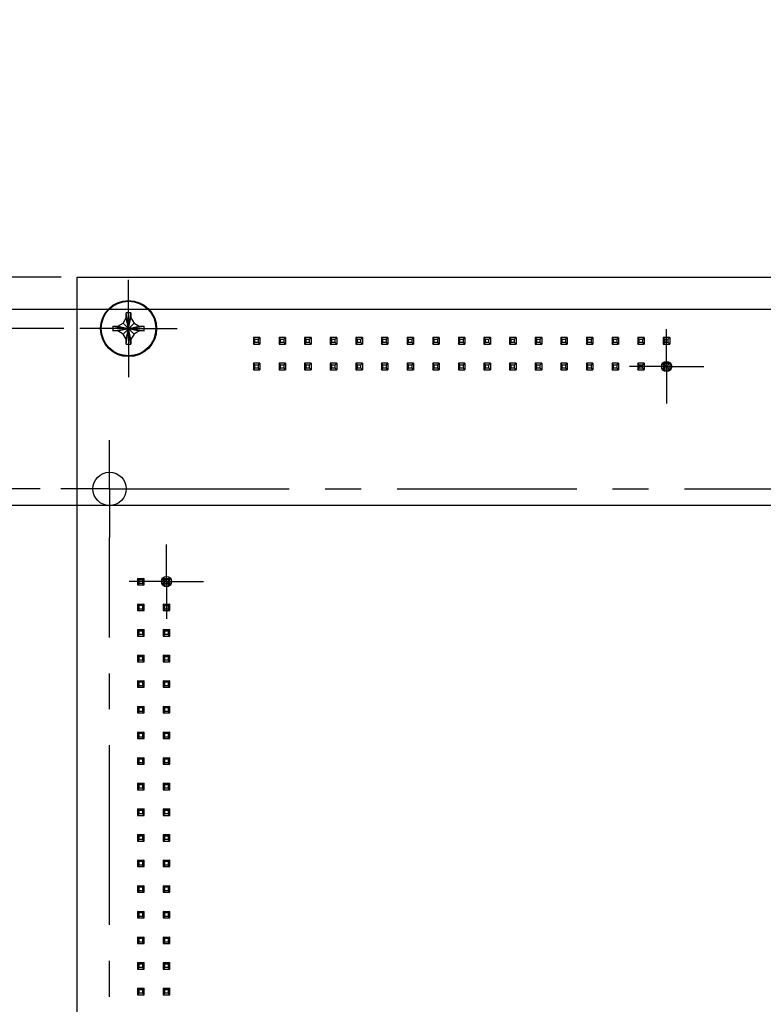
# Model space of a CAD drawing. Header units: inches. Extents: x 0 to 34, y 0 to 22.
# Tile 23 of 28: x 24.8 to 27.7, y 12.6 to 16.5. Entities that reach past the tile are written whole.
import ezdxf

# ---------------------------------------------------------------- set-up
doc = ezdxf.new("R2010")
doc.units = ezdxf.units.IN
doc.header["$LTSCALE"] = 1.87
doc.header["$MEASUREMENT"] = 0
doc.linetypes.add('CENTER', pattern=[0.6, 0.375, -0.075, 0.075, -0.075])
doc.layers.get('0').update_dxf_attribs({"linetype": 'CONTINUOUS'})
doc.layers.add('02___PRT_ALL_AXES', color=7, linetype='CONTINUOUS')
doc.layers.add('DIMENSIONS', color=7, linetype='CONTINUOUS')
doc.styles.get("Standard").update_dxf_attribs({"font": 'txt', "width": 0.8})
doc.dimstyles.new('DIMSTYLE_1', dxfattribs={"dimtxt": 0.125, "dimasz": 0.18, "dimexe": 0.18, "dimexo": 0.0625, "dimgap": 0.09, "dimtad": 0, "dimtih": 1, "dimtoh": 1, "dimdec": 3, "dimzin": 4, "dimdsep": 46, "dimtxsty": 'STANDARD', "dimblk": '_FILLED', "dimblk1": '_FILLED', "dimblk2": '_FILLED', "dimcen": 0.09, "dimadec": 0, "dimazin": 0, "dimtp": 0.001, "dimtm": 0.001, "dimtfac": 1, "dimtdec": 3, "dimtofl": 0, "dimtmove": 0, "dimatfit": 3, "dimldrblk": '_FILLED', "dimfxl": 1, "dimtolj": 1, "dimtzin": 4, "dimarcsym": 0})

# ---------------------------------------------------------------- blocks, each defined once
blk = doc.blocks.new('*D24')
at = {"layer": 'DIMENSIONS', "color": 2, "linetype": 'Continuous'}
blk.add_line((24.9143, 14.635), (24.2119, 14.635), dxfattribs=at)
at = {"layer": 'DIMENSIONS', "color": 2, "linetype": 'Continuous', "insert": (24.1494, 14.6975), "char_height": 0.125, "width": 1.225, "attachment_point": 3, "line_spacing_factor": 0.9}
blk.add_mtext('3.874{\\Ftxt.shx;\\W1.000000;\\H0.125000; }[98.4]', dxfattribs=at)
blk = doc.blocks.new('_FILLED')
at = {"color": 0, "linetype": 'ByBlock'}
blk.add_solid([(0, 0), (-1, 0.1736), (-1, -0.1736)], dxfattribs=at)
blk = doc.blocks.new('*D25')
at = {"layer": 'DIMENSIONS', "color": 2, "linetype": 'Continuous'}
for p, q in [((24.6386, 15.261), (24.4726, 15.0893)), ((25.0066, 15.261), (24.6386, 15.261)), ((24.4726, 15.0893), (24.2119, 15.0893))]:
    blk.add_line(p, q, dxfattribs=at)
at = {"layer": 'DIMENSIONS', "color": 2, "linetype": 'Continuous', "insert": (24.1494, 15.1518), "char_height": 0.125, "width": 1.625, "attachment_point": 3, "line_spacing_factor": 0.9}
blk.add_mtext('2X 4.500{\\Ftxt.shx;\\W1.000000;\\H0.125000; }[114.3]', dxfattribs=at)
blk = doc.blocks.new('*D26')
at = {"layer": 'DIMENSIONS', "color": 2, "linetype": 'Continuous'}
blk.add_line((24.9966, 15.461), (24.2119, 15.461), dxfattribs=at)
at = {"layer": 'DIMENSIONS', "color": 2, "linetype": 'Continuous', "insert": (24.1494, 15.5235), "char_height": 0.125, "width": 1.425, "attachment_point": 3, "line_spacing_factor": 0.9}
blk.add_mtext('4.700{\\Ftxt.shx;\\W1.000000;\\H0.125000; }[119.38]', dxfattribs=at)
blk = doc.blocks.new('*D27')
at = {"layer": 'DIMENSIONS', "color": 2, "linetype": 'Continuous'}
for p, q in [((24.5384, 15.335), (24.463, 15.2622)), ((31.3866, 15.335), (24.5384, 15.335)), ((24.463, 15.2622), (24.2119, 15.2622))]:
    blk.add_line(p, q, dxfattribs=at)
at = {"layer": 'DIMENSIONS', "color": 2, "linetype": 'Continuous', "insert": (24.1494, 15.3247), "char_height": 0.125, "width": 1.425, "attachment_point": 3, "line_spacing_factor": 0.9}
blk.add_mtext('4.574{\\Ftxt.shx;\\W1.000000;\\H0.125000; }[116.18]', dxfattribs=at)
blk = doc.blocks.new('*D33')
at = {"layer": 'DIMENSIONS', "color": 2, "linetype": 'Continuous'}
blk.add_line((31.9391, 10.6966), (31.9391, 9.9137), dxfattribs=at)
at = {"layer": 'DIMENSIONS', "color": 2, "linetype": 'Continuous', "insert": (31.8766, 9.8512), "char_height": 0.125, "width": 1.725, "attachment_point": 3, "rotation": 90, "line_spacing_factor": 0.9}
blk.add_mtext('2X 6.880{\\Ftxt.shx;\\W1.000000;\\H0.125000; }[174.75]', dxfattribs=at)
blk = doc.blocks.new('*D35')
at = {"layer": 'DIMENSIONS', "color": 2, "linetype": 'Continuous'}
blk.add_line((31.6391, 15.5875), (31.6391, 16.3081), dxfattribs=at)
at = {"layer": 'DIMENSIONS', "color": 2, "linetype": 'Continuous', "insert": (31.5766, 16.3706), "char_height": 0.125, "width": 1.425, "attachment_point": 1, "rotation": 90, "line_spacing_factor": 0.9}
blk.add_mtext('6.580{\\Ftxt.shx;\\W1.000000;\\H0.125000; }[167.13]', dxfattribs=at)
blk = doc.blocks.new('*D38')
at = {"layer": 'DIMENSIONS', "color": 2, "linetype": 'Continuous'}
blk.add_line((29.5341, 14.2645), (29.5341, 9.9137), dxfattribs=at)
at = {"layer": 'DIMENSIONS', "color": 2, "linetype": 'Continuous', "insert": (29.4716, 9.8512), "char_height": 0.125, "width": 1.425, "attachment_point": 3, "rotation": 90, "line_spacing_factor": 0.9}
blk.add_mtext('4.475{\\Ftxt.shx;\\W1.000000;\\H0.125000; }[113.67]', dxfattribs=at)
blk = doc.blocks.new('*D39')
at = {"layer": 'DIMENSIONS', "color": 2, "linetype": 'Continuous'}
for p, q in [((24.6552, 14.57), (24.5883, 14.4312)), ((29.2286, 14.57), (24.6552, 14.57)), ((24.5883, 14.4312), (24.2119, 14.4312))]:
    blk.add_line(p, q, dxfattribs=at)
at = {"layer": 'DIMENSIONS', "color": 2, "linetype": 'Continuous', "insert": (24.1494, 14.4937), "char_height": 0.125, "width": 1.325, "attachment_point": 3, "line_spacing_factor": 0.9}
blk.add_mtext('3.809{\\Ftxt.shx;\\W1.000000;\\H0.125000; }[96.75]', dxfattribs=at)

msp = doc.modelspace()

# ---------------------------------------------------------------- linework, layer by layer
at = {"color": 7, "linetype": 'Continuous'}
for p, q in [((25.0591, 10.761), (25.0591, 15.461)), ((25.0591, 15.461), (32.1391, 15.461)), ((25.2377, 15.2824), (25.2496, 15.303)), ((25.2496, 15.2001), (25.2686, 15.3218)), ((25.2686, 15.2001), (25.2496, 15.3218)), ((25.2496, 15.3212), (25.2496, 15.3218)), ((25.2496, 15.303), (25.2496, 15.3212)), ((25.2496, 15.219), (25.2686, 15.303)), ((25.2686, 15.219), (25.2496, 15.303)), ((25.2686, 15.3218), (25.2686, 15.3212)), ((25.2686, 15.3212), (25.2686, 15.303)), ((25.2686, 15.303), (25.2805, 15.2824)), ((25.1982, 15.2705), (25.3199, 15.2515)), ((25.1982, 15.2515), (25.3199, 15.2705)), ((25.1982, 15.2705), (25.1988, 15.2705)), ((25.1988, 15.2705), (25.2171, 15.2705)), ((25.2171, 15.2705), (25.2377, 15.2824)), ((25.2171, 15.2705), (25.3011, 15.2515)), ((25.2171, 15.2515), (25.3011, 15.2705)), ((25.2377, 15.2396), (25.2805, 15.2824)), ((25.2377, 15.2824), (25.2805, 15.2396)), ((25.2805, 15.2824), (25.3011, 15.2705)), ((25.3011, 15.2705), (25.3193, 15.2705)), ((25.3193, 15.2705), (25.3199, 15.2705)), ((25.1988, 15.2515), (25.1982, 15.2515)), ((25.2171, 15.2515), (25.1988, 15.2515)), ((25.2377, 15.2396), (25.2171, 15.2515)), ((25.2496, 15.219), (25.2377, 15.2396)), ((25.2805, 15.2396), (25.2686, 15.219)), ((25.3011, 15.2515), (25.2805, 15.2396)), ((25.3193, 15.2515), (25.3011, 15.2515)), ((25.3199, 15.2515), (25.3193, 15.2515)), ((25.7465, 15.2254), (25.7465, 15.2003)), ((25.7522, 15.2197), (25.7465, 15.2254)), ((25.7717, 15.2254), (25.7465, 15.2254)), ((25.766, 15.2197), (25.7717, 15.2254)), ((25.7717, 15.2254), (25.7717, 15.2003)), ((25.8465, 15.2254), (25.8465, 15.2003)), ((25.8522, 15.2197), (25.8465, 15.2254)), ((25.8717, 15.2254), (25.8465, 15.2254)), ((25.866, 15.2197), (25.8717, 15.2254)), ((25.8717, 15.2254), (25.8717, 15.2003)), ((25.9465, 15.2254), (25.9465, 15.2003)), ((25.9522, 15.2197), (25.9465, 15.2254)), ((25.9717, 15.2254), (25.9465, 15.2254)), ((25.966, 15.2197), (25.9717, 15.2254)), ((25.9717, 15.2254), (25.9717, 15.2003)), ((26.0465, 15.2254), (26.0465, 15.2003)), ((26.0522, 15.2197), (26.0465, 15.2254)), ((26.0717, 15.2254), (26.0465, 15.2254)), ((26.066, 15.2197), (26.0717, 15.2254)), ((26.0717, 15.2254), (26.0717, 15.2003)), ((26.1465, 15.2254), (26.1465, 15.2003)), ((26.1522, 15.2197), (26.1465, 15.2254)), ((26.1717, 15.2254), (26.1465, 15.2254)), ((26.166, 15.2197), (26.1717, 15.2254)), ((26.1717, 15.2254), (26.1717, 15.2003)), ((26.2465, 15.2254), (26.2465, 15.2003)), ((26.2522, 15.2197), (26.2465, 15.2254)), ((26.2717, 15.2254), (26.2465, 15.2254)), ((26.266, 15.2197), (26.2717, 15.2254)), ((26.2717, 15.2254), (26.2717, 15.2003)), ((26.3465, 15.2254), (26.3465, 15.2003)), ((26.3522, 15.2197), (26.3465, 15.2254)), ((26.3717, 15.2254), (26.3465, 15.2254)), ((26.366, 15.2197), (26.3717, 15.2254)), ((26.3717, 15.2254), (26.3717, 15.2003)), ((26.4465, 15.2254), (26.4465, 15.2003)), ((26.4522, 15.2197), (26.4465, 15.2254)), ((26.4717, 15.2254), (26.4465, 15.2254)), ((26.466, 15.2197), (26.4717, 15.2254)), ((26.4717, 15.2254), (26.4717, 15.2003)), ((26.5465, 15.2254), (26.5465, 15.2003)), ((26.5522, 15.2197), (26.5465, 15.2254)), ((26.5717, 15.2254), (26.5465, 15.2254)), ((26.566, 15.2197), (26.5717, 15.2254)), ((26.5717, 15.2254), (26.5717, 15.2003)), ((26.6465, 15.2254), (26.6465, 15.2003)), ((26.6522, 15.2197), (26.6465, 15.2254)), ((26.6717, 15.2254), (26.6465, 15.2254)), ((26.666, 15.2197), (26.6717, 15.2254)), ((26.6717, 15.2254), (26.6717, 15.2003)), ((26.7465, 15.2254), (26.7465, 15.2003)), ((26.7522, 15.2197), (26.7465, 15.2254)), ((26.7717, 15.2254), (26.7465, 15.2254)), ((26.766, 15.2197), (26.7717, 15.2254)), ((26.7717, 15.2254), (26.7717, 15.2003)), ((26.8465, 15.2254), (26.8465, 15.2003)), ((26.8522, 15.2197), (26.8465, 15.2254)), ((26.8717, 15.2254), (26.8465, 15.2254)), ((26.866, 15.2197), (26.8717, 15.2254)), ((26.8717, 15.2254), (26.8717, 15.2003)), ((26.9465, 15.2254), (26.9465, 15.2003)), ((26.9522, 15.2197), (26.9465, 15.2254)), ((26.9717, 15.2254), (26.9465, 15.2254)), ((26.966, 15.2197), (26.9717, 15.2254)), ((26.9717, 15.2254), (26.9717, 15.2003)), ((27.0465, 15.2254), (27.0465, 15.2003)), ((27.0522, 15.2197), (27.0465, 15.2254)), ((27.0717, 15.2254), (27.0465, 15.2254)), ((27.066, 15.2197), (27.0717, 15.2254)), ((27.0717, 15.2254), (27.0717, 15.2003)), ((27.1465, 15.2254), (27.1465, 15.2003)), ((27.1522, 15.2197), (27.1465, 15.2254)), ((27.1717, 15.2254), (27.1465, 15.2254)), ((27.166, 15.2197), (27.1717, 15.2254)), ((27.1717, 15.2254), (27.1717, 15.2003)), ((27.2465, 15.2254), (27.2465, 15.2003)), ((27.2522, 15.2197), (27.2465, 15.2254)), ((27.2717, 15.2254), (27.2465, 15.2254)), ((27.266, 15.2197), (27.2717, 15.2254)), ((27.2717, 15.2254), (27.2717, 15.2003)), ((27.3465, 15.2254), (27.3465, 15.2003)), ((27.3522, 15.2197), (27.3465, 15.2254)), ((27.3717, 15.2254), (27.3465, 15.2254)), ((27.366, 15.2197), (27.3717, 15.2254)), ((27.3717, 15.2254), (27.3717, 15.2003)), ((25.2496, 15.2007), (25.2496, 15.219)), ((25.2496, 15.2001), (25.2496, 15.2007)), ((25.2686, 15.219), (25.2686, 15.2007)), ((25.2686, 15.2007), (25.2686, 15.2001)), ((25.7465, 15.2003), (25.7522, 15.206)), ((25.7465, 15.2003), (25.7717, 15.2003)), ((25.7522, 15.206), (25.7522, 15.2197)), ((25.7522, 15.2197), (25.766, 15.2197)), ((25.766, 15.206), (25.7522, 15.206)), ((25.766, 15.206), (25.766, 15.2197)), ((25.7717, 15.2003), (25.766, 15.206)), ((25.8465, 15.2003), (25.8522, 15.206)), ((25.8465, 15.2003), (25.8717, 15.2003)), ((25.8522, 15.206), (25.8522, 15.2197)), ((25.8522, 15.2197), (25.866, 15.2197)), ((25.866, 15.206), (25.8522, 15.206)), ((25.866, 15.206), (25.866, 15.2197)), ((25.8717, 15.2003), (25.866, 15.206)), ((25.9465, 15.2003), (25.9522, 15.206)), ((25.9465, 15.2003), (25.9717, 15.2003)), ((25.9522, 15.206), (25.9522, 15.2197)), ((25.9522, 15.2197), (25.966, 15.2197)), ((25.966, 15.206), (25.9522, 15.206)), ((25.966, 15.206), (25.966, 15.2197)), ((25.9717, 15.2003), (25.966, 15.206)), ((26.0465, 15.2003), (26.0522, 15.206)), ((26.0465, 15.2003), (26.0717, 15.2003)), ((26.0522, 15.206), (26.0522, 15.2197)), ((26.0522, 15.2197), (26.066, 15.2197)), ((26.066, 15.206), (26.0522, 15.206)), ((26.066, 15.206), (26.066, 15.2197)), ((26.0717, 15.2003), (26.066, 15.206)), ((26.1465, 15.2003), (26.1522, 15.206)), ((26.1465, 15.2003), (26.1717, 15.2003)), ((26.1522, 15.206), (26.1522, 15.2197)), ((26.1522, 15.2197), (26.166, 15.2197)), ((26.166, 15.206), (26.1522, 15.206)), ((26.166, 15.206), (26.166, 15.2197)), ((26.1717, 15.2003), (26.166, 15.206)), ((26.2465, 15.2003), (26.2522, 15.206)), ((26.2465, 15.2003), (26.2717, 15.2003)), ((26.2522, 15.206), (26.2522, 15.2197)), ((26.2522, 15.2197), (26.266, 15.2197)), ((26.266, 15.206), (26.2522, 15.206)), ((26.266, 15.206), (26.266, 15.2197)), ((26.2717, 15.2003), (26.266, 15.206)), ((26.3465, 15.2003), (26.3522, 15.206)), ((26.3465, 15.2003), (26.3717, 15.2003)), ((26.3522, 15.206), (26.3522, 15.2197)), ((26.3522, 15.2197), (26.366, 15.2197)), ((26.366, 15.206), (26.3522, 15.206)), ((26.366, 15.206), (26.366, 15.2197)), ((26.3717, 15.2003), (26.366, 15.206)), ((26.4465, 15.2003), (26.4522, 15.206)), ((26.4465, 15.2003), (26.4717, 15.2003)), ((26.4522, 15.206), (26.4522, 15.2197)), ((26.4522, 15.2197), (26.466, 15.2197)), ((26.466, 15.206), (26.4522, 15.206)), ((26.466, 15.206), (26.466, 15.2197)), ((26.4717, 15.2003), (26.466, 15.206)), ((26.5465, 15.2003), (26.5522, 15.206)), ((26.5465, 15.2003), (26.5717, 15.2003)), ((26.5522, 15.206), (26.5522, 15.2197)), ((26.5522, 15.2197), (26.566, 15.2197)), ((26.566, 15.206), (26.5522, 15.206)), ((26.566, 15.206), (26.566, 15.2197)), ((26.5717, 15.2003), (26.566, 15.206)), ((26.6465, 15.2003), (26.6522, 15.206)), ((26.6465, 15.2003), (26.6717, 15.2003)), ((26.6522, 15.206), (26.6522, 15.2197)), ((26.6522, 15.2197), (26.666, 15.2197)), ((26.666, 15.206), (26.6522, 15.206)), ((26.666, 15.206), (26.666, 15.2197)), ((26.6717, 15.2003), (26.666, 15.206)), ((26.7465, 15.2003), (26.7522, 15.206)), ((26.7465, 15.2003), (26.7717, 15.2003)), ((26.7522, 15.206), (26.7522, 15.2197)), ((26.7522, 15.2197), (26.766, 15.2197)), ((26.766, 15.206), (26.7522, 15.206)), ((26.766, 15.206), (26.766, 15.2197)), ((26.7717, 15.2003), (26.766, 15.206)), ((26.8465, 15.2003), (26.8522, 15.206)), ((26.8465, 15.2003), (26.8717, 15.2003)), ((26.8522, 15.206), (26.8522, 15.2197)), ((26.8522, 15.2197), (26.866, 15.2197)), ((26.866, 15.206), (26.8522, 15.206)), ((26.866, 15.206), (26.866, 15.2197)), ((26.8717, 15.2003), (26.866, 15.206)), ((26.9465, 15.2003), (26.9522, 15.206)), ((26.9465, 15.2003), (26.9717, 15.2003)), ((26.9522, 15.206), (26.9522, 15.2197)), ((26.9522, 15.2197), (26.966, 15.2197)), ((26.966, 15.206), (26.9522, 15.206)), ((26.966, 15.206), (26.966, 15.2197)), ((26.9717, 15.2003), (26.966, 15.206)), ((27.0465, 15.2003), (27.0522, 15.206)), ((27.0465, 15.2003), (27.0717, 15.2003)), ((27.0522, 15.206), (27.0522, 15.2197)), ((27.0522, 15.2197), (27.066, 15.2197)), ((27.066, 15.206), (27.0522, 15.206)), ((27.066, 15.206), (27.066, 15.2197)), ((27.0717, 15.2003), (27.066, 15.206)), ((27.1465, 15.2003), (27.1522, 15.206)), ((27.1465, 15.2003), (27.1717, 15.2003)), ((27.1522, 15.206), (27.1522, 15.2197)), ((27.1522, 15.2197), (27.166, 15.2197)), ((27.166, 15.206), (27.1522, 15.206)), ((27.166, 15.206), (27.166, 15.2197)), ((27.1717, 15.2003), (27.166, 15.206)), ((27.2465, 15.2003), (27.2522, 15.206)), ((27.2465, 15.2003), (27.2717, 15.2003)), ((27.2522, 15.206), (27.2522, 15.2197)), ((27.2522, 15.2197), (27.266, 15.2197)), ((27.266, 15.206), (27.2522, 15.206)), ((27.266, 15.206), (27.266, 15.2197)), ((27.2717, 15.2003), (27.266, 15.206)), ((27.3465, 15.2003), (27.3522, 15.206)), ((27.3465, 15.2003), (27.3717, 15.2003)), ((27.3522, 15.206), (27.3522, 15.2197)), ((27.3522, 15.2197), (27.366, 15.2197)), ((27.366, 15.206), (27.3522, 15.206)), ((27.366, 15.206), (27.366, 15.2197)), ((27.3717, 15.2003), (27.366, 15.206)), ((25.7465, 15.1254), (25.7465, 15.1003)), ((25.7522, 15.1197), (25.7465, 15.1254)), ((25.7717, 15.1254), (25.7465, 15.1254)), ((25.7465, 15.1003), (25.7522, 15.106)), ((25.7522, 15.106), (25.7522, 15.1197)), ((25.7522, 15.1197), (25.766, 15.1197)), ((25.766, 15.106), (25.7522, 15.106)), ((25.766, 15.1197), (25.7717, 15.1254)), ((25.766, 15.106), (25.766, 15.1197)), ((25.7717, 15.1003), (25.766, 15.106)), ((25.7717, 15.1254), (25.7717, 15.1003)), ((25.8465, 15.1254), (25.8465, 15.1003)), ((25.8522, 15.1197), (25.8465, 15.1254)), ((25.8717, 15.1254), (25.8465, 15.1254)), ((25.8465, 15.1003), (25.8522, 15.106)), ((25.8522, 15.106), (25.8522, 15.1197)), ((25.8522, 15.1197), (25.866, 15.1197)), ((25.866, 15.106), (25.8522, 15.106)), ((25.866, 15.1197), (25.8717, 15.1254)), ((25.866, 15.106), (25.866, 15.1197)), ((25.8717, 15.1003), (25.866, 15.106)), ((25.8717, 15.1254), (25.8717, 15.1003)), ((25.9465, 15.1254), (25.9465, 15.1003)), ((25.9522, 15.1197), (25.9465, 15.1254)), ((25.9717, 15.1254), (25.9465, 15.1254)), ((25.9465, 15.1003), (25.9522, 15.106)), ((25.9522, 15.106), (25.9522, 15.1197)), ((25.9522, 15.1197), (25.966, 15.1197)), ((25.966, 15.106), (25.9522, 15.106)), ((25.966, 15.1197), (25.9717, 15.1254)), ((25.966, 15.106), (25.966, 15.1197)), ((25.9717, 15.1003), (25.966, 15.106)), ((25.9717, 15.1254), (25.9717, 15.1003)), ((26.0465, 15.1254), (26.0465, 15.1003)), ((26.0522, 15.1197), (26.0465, 15.1254)), ((26.0717, 15.1254), (26.0465, 15.1254)), ((26.0465, 15.1003), (26.0522, 15.106)), ((26.0522, 15.106), (26.0522, 15.1197)), ((26.0522, 15.1197), (26.066, 15.1197)), ((26.066, 15.106), (26.0522, 15.106)), ((26.066, 15.1197), (26.0717, 15.1254)), ((26.066, 15.106), (26.066, 15.1197)), ((26.0717, 15.1003), (26.066, 15.106)), ((26.0717, 15.1254), (26.0717, 15.1003)), ((26.1465, 15.1254), (26.1465, 15.1003)), ((26.1522, 15.1197), (26.1465, 15.1254)), ((26.1717, 15.1254), (26.1465, 15.1254)), ((26.1465, 15.1003), (26.1522, 15.106)), ((26.1522, 15.106), (26.1522, 15.1197)), ((26.1522, 15.1197), (26.166, 15.1197)), ((26.166, 15.106), (26.1522, 15.106)), ((26.166, 15.1197), (26.1717, 15.1254)), ((26.166, 15.106), (26.166, 15.1197)), ((26.1717, 15.1003), (26.166, 15.106)), ((26.1717, 15.1254), (26.1717, 15.1003)), ((26.2465, 15.1254), (26.2465, 15.1003)), ((26.2522, 15.1197), (26.2465, 15.1254)), ((26.2717, 15.1254), (26.2465, 15.1254)), ((26.2465, 15.1003), (26.2522, 15.106)), ((26.2522, 15.106), (26.2522, 15.1197)), ((26.2522, 15.1197), (26.266, 15.1197)), ((26.266, 15.106), (26.2522, 15.106)), ((26.266, 15.1197), (26.2717, 15.1254)), ((26.266, 15.106), (26.266, 15.1197)), ((26.2717, 15.1003), (26.266, 15.106)), ((26.2717, 15.1254), (26.2717, 15.1003)), ((26.3465, 15.1254), (26.3465, 15.1003)), ((26.3522, 15.1197), (26.3465, 15.1254)), ((26.3717, 15.1254), (26.3465, 15.1254)), ((26.3465, 15.1003), (26.3522, 15.106)), ((26.3522, 15.106), (26.3522, 15.1197)), ((26.3522, 15.1197), (26.366, 15.1197)), ((26.366, 15.106), (26.3522, 15.106)), ((26.366, 15.1197), (26.3717, 15.1254)), ((26.366, 15.106), (26.366, 15.1197)), ((26.3717, 15.1003), (26.366, 15.106)), ((26.3717, 15.1254), (26.3717, 15.1003)), ((26.4465, 15.1254), (26.4465, 15.1003)), ((26.4522, 15.1197), (26.4465, 15.1254)), ((26.4717, 15.1254), (26.4465, 15.1254)), ((26.4465, 15.1003), (26.4522, 15.106)), ((26.4522, 15.106), (26.4522, 15.1197)), ((26.4522, 15.1197), (26.466, 15.1197)), ((26.466, 15.106), (26.4522, 15.106)), ((26.466, 15.1197), (26.4717, 15.1254)), ((26.466, 15.106), (26.466, 15.1197)), ((26.4717, 15.1003), (26.466, 15.106)), ((26.4717, 15.1254), (26.4717, 15.1003)), ((26.5465, 15.1254), (26.5465, 15.1003)), ((26.5522, 15.1197), (26.5465, 15.1254)), ((26.5717, 15.1254), (26.5465, 15.1254)), ((26.5465, 15.1003), (26.5522, 15.106)), ((26.5522, 15.106), (26.5522, 15.1197)), ((26.5522, 15.1197), (26.566, 15.1197)), ((26.566, 15.106), (26.5522, 15.106)), ((26.566, 15.1197), (26.5717, 15.1254)), ((26.566, 15.106), (26.566, 15.1197)), ((26.5717, 15.1003), (26.566, 15.106)), ((26.5717, 15.1254), (26.5717, 15.1003)), ((26.6465, 15.1254), (26.6465, 15.1003)), ((26.6522, 15.1197), (26.6465, 15.1254)), ((26.6717, 15.1254), (26.6465, 15.1254)), ((26.6465, 15.1003), (26.6522, 15.106)), ((26.6522, 15.106), (26.6522, 15.1197)), ((26.6522, 15.1197), (26.666, 15.1197)), ((26.666, 15.106), (26.6522, 15.106)), ((26.666, 15.1197), (26.6717, 15.1254)), ((26.666, 15.106), (26.666, 15.1197)), ((26.6717, 15.1003), (26.666, 15.106)), ((26.6717, 15.1254), (26.6717, 15.1003)), ((26.7465, 15.1254), (26.7465, 15.1003)), ((26.7522, 15.1197), (26.7465, 15.1254)), ((26.7717, 15.1254), (26.7465, 15.1254)), ((26.7465, 15.1003), (26.7522, 15.106)), ((26.7522, 15.106), (26.7522, 15.1197)), ((26.7522, 15.1197), (26.766, 15.1197)), ((26.766, 15.106), (26.7522, 15.106)), ((26.766, 15.1197), (26.7717, 15.1254)), ((26.766, 15.106), (26.766, 15.1197)), ((26.7717, 15.1003), (26.766, 15.106)), ((26.7717, 15.1254), (26.7717, 15.1003)), ((26.8465, 15.1254), (26.8465, 15.1003)), ((26.8522, 15.1197), (26.8465, 15.1254)), ((26.8717, 15.1254), (26.8465, 15.1254)), ((26.8465, 15.1003), (26.8522, 15.106)), ((26.8522, 15.106), (26.8522, 15.1197)), ((26.8522, 15.1197), (26.866, 15.1197)), ((26.866, 15.106), (26.8522, 15.106)), ((26.866, 15.1197), (26.8717, 15.1254)), ((26.866, 15.106), (26.866, 15.1197)), ((26.8717, 15.1003), (26.866, 15.106)), ((26.8717, 15.1254), (26.8717, 15.1003)), ((26.9465, 15.1254), (26.9465, 15.1003)), ((26.9522, 15.1197), (26.9465, 15.1254)), ((26.9717, 15.1254), (26.9465, 15.1254)), ((26.9465, 15.1003), (26.9522, 15.106)), ((26.9522, 15.106), (26.9522, 15.1197)), ((26.9522, 15.1197), (26.966, 15.1197)), ((26.966, 15.106), (26.9522, 15.106)), ((26.966, 15.1197), (26.9717, 15.1254)), ((26.966, 15.106), (26.966, 15.1197)), ((26.9717, 15.1003), (26.966, 15.106)), ((26.9717, 15.1254), (26.9717, 15.1003)), ((27.0465, 15.1254), (27.0465, 15.1003)), ((27.0522, 15.1197), (27.0465, 15.1254)), ((27.0717, 15.1254), (27.0465, 15.1254)), ((27.0465, 15.1003), (27.0522, 15.106)), ((27.0522, 15.106), (27.0522, 15.1197)), ((27.0522, 15.1197), (27.066, 15.1197)), ((27.066, 15.106), (27.0522, 15.106)), ((27.066, 15.1197), (27.0717, 15.1254)), ((27.066, 15.106), (27.066, 15.1197)), ((27.0717, 15.1003), (27.066, 15.106)), ((27.0717, 15.1254), (27.0717, 15.1003)), ((27.1465, 15.1254), (27.1465, 15.1003)), ((27.1522, 15.1197), (27.1465, 15.1254)), ((27.1717, 15.1254), (27.1465, 15.1254)), ((27.1465, 15.1003), (27.1522, 15.106)), ((27.1522, 15.106), (27.1522, 15.1197)), ((27.1522, 15.1197), (27.166, 15.1197)), ((27.166, 15.106), (27.1522, 15.106)), ((27.166, 15.1197), (27.1717, 15.1254)), ((27.166, 15.106), (27.166, 15.1197)), ((27.1717, 15.1003), (27.166, 15.106)), ((27.1717, 15.1254), (27.1717, 15.1003)), ((27.2465, 15.1254), (27.2465, 15.1003)), ((27.2522, 15.1197), (27.2465, 15.1254)), ((27.2717, 15.1254), (27.2465, 15.1254)), ((27.2465, 15.1003), (27.2522, 15.106)), ((27.2522, 15.106), (27.2522, 15.1197)), ((27.2522, 15.1197), (27.266, 15.1197)), ((27.266, 15.106), (27.2522, 15.106)), ((27.266, 15.1197), (27.2717, 15.1254)), ((27.266, 15.106), (27.266, 15.1197)), ((27.2717, 15.1003), (27.266, 15.106)), ((27.2717, 15.1254), (27.2717, 15.1003)), ((27.3465, 15.1255), (27.3717, 15.1255)), ((27.3465, 15.1254), (27.3465, 15.1003)), ((27.3522, 15.1197), (27.3465, 15.1254)), ((27.3717, 15.1254), (27.3465, 15.1254)), ((27.3465, 15.1003), (27.3522, 15.106)), ((27.3522, 15.106), (27.3522, 15.1197)), ((27.3522, 15.1197), (27.366, 15.1197)), ((27.366, 15.106), (27.3522, 15.106)), ((27.366, 15.1197), (27.3717, 15.1254)), ((27.366, 15.106), (27.366, 15.1197)), ((27.3717, 15.1003), (27.366, 15.106)), ((27.3717, 15.1254), (27.3717, 15.1003)), ((25.7465, 15.1003), (25.7717, 15.1003)), ((25.8465, 15.1003), (25.8717, 15.1003)), ((25.9465, 15.1003), (25.9717, 15.1003)), ((26.0465, 15.1003), (26.0717, 15.1003)), ((26.1465, 15.1003), (26.1717, 15.1003)), ((26.2465, 15.1003), (26.2717, 15.1003)), ((26.3465, 15.1003), (26.3717, 15.1003)), ((26.4465, 15.1003), (26.4717, 15.1003)), ((26.5465, 15.1003), (26.5717, 15.1003)), ((26.6465, 15.1003), (26.6717, 15.1003)), ((26.7465, 15.1003), (26.7717, 15.1003)), ((26.8465, 15.1003), (26.8717, 15.1003)), ((26.9465, 15.1003), (26.9717, 15.1003)), ((27.0465, 15.1003), (27.0717, 15.1003)), ((27.1465, 15.1003), (27.1717, 15.1003)), ((27.2465, 15.1003), (27.2717, 15.1003)), ((27.3465, 15.1003), (27.3717, 15.1003)), ((25.2947, 14.2856), (25.2947, 14.2604)), ((25.3003, 14.2799), (25.2947, 14.2856)), ((25.2947, 14.2856), (25.3197, 14.2856)), ((25.3003, 14.2661), (25.2947, 14.2604)), ((25.2947, 14.2604), (25.3197, 14.2604)), ((25.3003, 14.2661), (25.3003, 14.2799)), ((25.314, 14.2799), (25.3003, 14.2799)), ((25.314, 14.2661), (25.3003, 14.2661)), ((25.3197, 14.2856), (25.314, 14.2799)), ((25.314, 14.2799), (25.314, 14.2661)), ((25.3197, 14.2604), (25.314, 14.2661)), ((25.3197, 14.2604), (25.3197, 14.2856)), ((25.3945, 14.2604), (25.3945, 14.2856)), ((25.3947, 14.2856), (25.3947, 14.2604)), ((25.4003, 14.2799), (25.3947, 14.2856)), ((25.3947, 14.2856), (25.4197, 14.2856)), ((25.4003, 14.2661), (25.3947, 14.2604)), ((25.3947, 14.2604), (25.4197, 14.2604)), ((25.4003, 14.2661), (25.4003, 14.2799)), ((25.414, 14.2799), (25.4003, 14.2799)), ((25.414, 14.2661), (25.4003, 14.2661)), ((25.4197, 14.2856), (25.414, 14.2799)), ((25.414, 14.2799), (25.414, 14.2661)), ((25.4197, 14.2604), (25.414, 14.2661)), ((25.4197, 14.2604), (25.4197, 14.2856)), ((25.2947, 14.1856), (25.2947, 14.1604)), ((25.3003, 14.1799), (25.2947, 14.1856)), ((25.2947, 14.1856), (25.3197, 14.1856)), ((25.3197, 14.1856), (25.314, 14.1799)), ((25.3197, 14.1604), (25.3197, 14.1856)), ((25.3947, 14.1856), (25.3947, 14.1604)), ((25.4003, 14.1799), (25.3947, 14.1856)), ((25.3947, 14.1856), (25.4197, 14.1856)), ((25.4197, 14.1856), (25.414, 14.1799)), ((25.4197, 14.1604), (25.4197, 14.1856)), ((25.3003, 14.1661), (25.2947, 14.1604)), ((25.2947, 14.1604), (25.3197, 14.1604)), ((25.3003, 14.1661), (25.3003, 14.1799)), ((25.314, 14.1799), (25.3003, 14.1799)), ((25.314, 14.1661), (25.3003, 14.1661)), ((25.314, 14.1799), (25.314, 14.1661)), ((25.3197, 14.1604), (25.314, 14.1661)), ((25.4003, 14.1661), (25.3947, 14.1604)), ((25.3947, 14.1604), (25.4197, 14.1604)), ((25.4003, 14.1661), (25.4003, 14.1799)), ((25.414, 14.1799), (25.4003, 14.1799)), ((25.414, 14.1661), (25.4003, 14.1661)), ((25.414, 14.1799), (25.414, 14.1661)), ((25.4197, 14.1604), (25.414, 14.1661)), ((25.2947, 14.0856), (25.2947, 14.0604)), ((25.3003, 14.0799), (25.2947, 14.0856)), ((25.2947, 14.0856), (25.3197, 14.0856)), ((25.3003, 14.0661), (25.3003, 14.0799)), ((25.314, 14.0799), (25.3003, 14.0799)), ((25.3197, 14.0856), (25.314, 14.0799)), ((25.314, 14.0799), (25.314, 14.0661)), ((25.3197, 14.0604), (25.3197, 14.0856)), ((25.3947, 14.0856), (25.3947, 14.0604)), ((25.4003, 14.0799), (25.3947, 14.0856)), ((25.3947, 14.0856), (25.4197, 14.0856)), ((25.4003, 14.0661), (25.4003, 14.0799)), ((25.414, 14.0799), (25.4003, 14.0799)), ((25.4197, 14.0856), (25.414, 14.0799)), ((25.414, 14.0799), (25.414, 14.0661)), ((25.4197, 14.0604), (25.4197, 14.0856)), ((25.3003, 14.0661), (25.2947, 14.0604)), ((25.2947, 14.0604), (25.3197, 14.0604)), ((25.314, 14.0661), (25.3003, 14.0661)), ((25.3197, 14.0604), (25.314, 14.0661)), ((25.4003, 14.0661), (25.3947, 14.0604)), ((25.3947, 14.0604), (25.4197, 14.0604)), ((25.414, 14.0661), (25.4003, 14.0661)), ((25.4197, 14.0604), (25.414, 14.0661)), ((25.2947, 13.9856), (25.2947, 13.9604)), ((25.3003, 13.9799), (25.2947, 13.9856)), ((25.2947, 13.9856), (25.3197, 13.9856)), ((25.3003, 13.9661), (25.2947, 13.9604)), ((25.2947, 13.9604), (25.3197, 13.9604)), ((25.3003, 13.9661), (25.3003, 13.9799)), ((25.314, 13.9799), (25.3003, 13.9799)), ((25.314, 13.9661), (25.3003, 13.9661)), ((25.3197, 13.9856), (25.314, 13.9799)), ((25.314, 13.9799), (25.314, 13.9661)), ((25.3197, 13.9604), (25.314, 13.9661)), ((25.3197, 13.9604), (25.3197, 13.9856)), ((25.3947, 13.9856), (25.3947, 13.9604)), ((25.4003, 13.9799), (25.3947, 13.9856)), ((25.3947, 13.9856), (25.4197, 13.9856)), ((25.4003, 13.9661), (25.3947, 13.9604)), ((25.3947, 13.9604), (25.4197, 13.9604)), ((25.4003, 13.9661), (25.4003, 13.9799)), ((25.414, 13.9799), (25.4003, 13.9799)), ((25.414, 13.9661), (25.4003, 13.9661)), ((25.4197, 13.9856), (25.414, 13.9799)), ((25.414, 13.9799), (25.414, 13.9661)), ((25.4197, 13.9604), (25.414, 13.9661)), ((25.4197, 13.9604), (25.4197, 13.9856)), ((25.2947, 13.8856), (25.2947, 13.8604)), ((25.3003, 13.8799), (25.2947, 13.8856)), ((25.2947, 13.8856), (25.3197, 13.8856)), ((25.3003, 13.8661), (25.3003, 13.8799)), ((25.314, 13.8799), (25.3003, 13.8799)), ((25.3197, 13.8856), (25.314, 13.8799)), ((25.314, 13.8799), (25.314, 13.8661)), ((25.3197, 13.8604), (25.3197, 13.8856)), ((25.3947, 13.8856), (25.3947, 13.8604)), ((25.4003, 13.8799), (25.3947, 13.8856)), ((25.3947, 13.8856), (25.4197, 13.8856)), ((25.4003, 13.8661), (25.4003, 13.8799)), ((25.414, 13.8799), (25.4003, 13.8799)), ((25.4197, 13.8856), (25.414, 13.8799)), ((25.414, 13.8799), (25.414, 13.8661)), ((25.4197, 13.8604), (25.4197, 13.8856)), ((25.3003, 13.8661), (25.2947, 13.8604)), ((25.2947, 13.8604), (25.3197, 13.8604)), ((25.314, 13.8661), (25.3003, 13.8661)), ((25.3197, 13.8604), (25.314, 13.8661)), ((25.4003, 13.8661), (25.3947, 13.8604)), ((25.3947, 13.8604), (25.4197, 13.8604)), ((25.414, 13.8661), (25.4003, 13.8661)), ((25.4197, 13.8604), (25.414, 13.8661)), ((25.2947, 13.7856), (25.2947, 13.7604)), ((25.3003, 13.7799), (25.2947, 13.7856)), ((25.2947, 13.7856), (25.3197, 13.7856)), ((25.3003, 13.7661), (25.2947, 13.7604)), ((25.2947, 13.7604), (25.3197, 13.7604)), ((25.3003, 13.7661), (25.3003, 13.7799)), ((25.314, 13.7799), (25.3003, 13.7799)), ((25.314, 13.7661), (25.3003, 13.7661)), ((25.3197, 13.7856), (25.314, 13.7799)), ((25.314, 13.7799), (25.314, 13.7661)), ((25.3197, 13.7604), (25.314, 13.7661)), ((25.3197, 13.7604), (25.3197, 13.7856)), ((25.3947, 13.7856), (25.3947, 13.7604)), ((25.4003, 13.7799), (25.3947, 13.7856)), ((25.3947, 13.7856), (25.4197, 13.7856)), ((25.4003, 13.7661), (25.3947, 13.7604)), ((25.3947, 13.7604), (25.4197, 13.7604)), ((25.4003, 13.7661), (25.4003, 13.7799)), ((25.414, 13.7799), (25.4003, 13.7799)), ((25.414, 13.7661), (25.4003, 13.7661)), ((25.4197, 13.7856), (25.414, 13.7799)), ((25.414, 13.7799), (25.414, 13.7661)), ((25.4197, 13.7604), (25.414, 13.7661)), ((25.4197, 13.7604), (25.4197, 13.7856)), ((25.2947, 13.6856), (25.2947, 13.6604)), ((25.3003, 13.6799), (25.2947, 13.6856)), ((25.2947, 13.6856), (25.3197, 13.6856)), ((25.3197, 13.6856), (25.314, 13.6799)), ((25.3197, 13.6604), (25.3197, 13.6856)), ((25.3947, 13.6856), (25.3947, 13.6604)), ((25.4003, 13.6799), (25.3947, 13.6856)), ((25.3947, 13.6856), (25.4197, 13.6856)), ((25.4197, 13.6856), (25.414, 13.6799)), ((25.4197, 13.6604), (25.4197, 13.6856)), ((25.3003, 13.6661), (25.2947, 13.6604)), ((25.2947, 13.6604), (25.3197, 13.6604)), ((25.3003, 13.6661), (25.3003, 13.6799)), ((25.314, 13.6799), (25.3003, 13.6799)), ((25.314, 13.6661), (25.3003, 13.6661)), ((25.314, 13.6799), (25.314, 13.6661)), ((25.3197, 13.6604), (25.314, 13.6661)), ((25.4003, 13.6661), (25.3947, 13.6604)), ((25.3947, 13.6604), (25.4197, 13.6604)), ((25.4003, 13.6661), (25.4003, 13.6799)), ((25.414, 13.6799), (25.4003, 13.6799)), ((25.414, 13.6661), (25.4003, 13.6661)), ((25.414, 13.6799), (25.414, 13.6661)), ((25.4197, 13.6604), (25.414, 13.6661)), ((25.2947, 13.5856), (25.2947, 13.5604)), ((25.3003, 13.5799), (25.2947, 13.5856)), ((25.2947, 13.5856), (25.3197, 13.5856)), ((25.3003, 13.5661), (25.3003, 13.5799)), ((25.314, 13.5799), (25.3003, 13.5799)), ((25.3197, 13.5856), (25.314, 13.5799)), ((25.314, 13.5799), (25.314, 13.5661)), ((25.3197, 13.5604), (25.3197, 13.5856)), ((25.3947, 13.5856), (25.3947, 13.5604)), ((25.4003, 13.5799), (25.3947, 13.5856)), ((25.3947, 13.5856), (25.4197, 13.5856)), ((25.4003, 13.5661), (25.4003, 13.5799)), ((25.414, 13.5799), (25.4003, 13.5799)), ((25.4197, 13.5856), (25.414, 13.5799)), ((25.414, 13.5799), (25.414, 13.5661)), ((25.4197, 13.5604), (25.4197, 13.5856)), ((25.3003, 13.5661), (25.2947, 13.5604)), ((25.2947, 13.5604), (25.3197, 13.5604)), ((25.314, 13.5661), (25.3003, 13.5661)), ((25.3197, 13.5604), (25.314, 13.5661)), ((25.4003, 13.5661), (25.3947, 13.5604)), ((25.3947, 13.5604), (25.4197, 13.5604)), ((25.414, 13.5661), (25.4003, 13.5661)), ((25.4197, 13.5604), (25.414, 13.5661)), ((25.2947, 13.4856), (25.2947, 13.4604)), ((25.3003, 13.4799), (25.2947, 13.4856)), ((25.2947, 13.4856), (25.3197, 13.4856)), ((25.3003, 13.4661), (25.2947, 13.4604)), ((25.2947, 13.4604), (25.3197, 13.4604)), ((25.3003, 13.4661), (25.3003, 13.4799)), ((25.314, 13.4799), (25.3003, 13.4799)), ((25.314, 13.4661), (25.3003, 13.4661)), ((25.3197, 13.4856), (25.314, 13.4799)), ((25.314, 13.4799), (25.314, 13.4661)), ((25.3197, 13.4604), (25.314, 13.4661)), ((25.3197, 13.4604), (25.3197, 13.4856)), ((25.3947, 13.4856), (25.3947, 13.4604)), ((25.4003, 13.4799), (25.3947, 13.4856)), ((25.3947, 13.4856), (25.4197, 13.4856)), ((25.4003, 13.4661), (25.3947, 13.4604)), ((25.3947, 13.4604), (25.4197, 13.4604)), ((25.4003, 13.4661), (25.4003, 13.4799)), ((25.414, 13.4799), (25.4003, 13.4799)), ((25.414, 13.4661), (25.4003, 13.4661)), ((25.4197, 13.4856), (25.414, 13.4799)), ((25.414, 13.4799), (25.414, 13.4661)), ((25.4197, 13.4604), (25.414, 13.4661)), ((25.4197, 13.4604), (25.4197, 13.4856)), ((25.2947, 13.3856), (25.2947, 13.3604)), ((25.3003, 13.3799), (25.2947, 13.3856)), ((25.2947, 13.3856), (25.3197, 13.3856)), ((25.3003, 13.3661), (25.3003, 13.3799)), ((25.314, 13.3799), (25.3003, 13.3799)), ((25.3197, 13.3856), (25.314, 13.3799)), ((25.314, 13.3799), (25.314, 13.3661)), ((25.3197, 13.3604), (25.3197, 13.3856)), ((25.3947, 13.3856), (25.3947, 13.3604)), ((25.4003, 13.3799), (25.3947, 13.3856)), ((25.3947, 13.3856), (25.4197, 13.3856)), ((25.4003, 13.3661), (25.4003, 13.3799)), ((25.414, 13.3799), (25.4003, 13.3799)), ((25.4197, 13.3856), (25.414, 13.3799)), ((25.414, 13.3799), (25.414, 13.3661)), ((25.4197, 13.3604), (25.4197, 13.3856)), ((25.3003, 13.3661), (25.2947, 13.3604)), ((25.2947, 13.3604), (25.3197, 13.3604)), ((25.314, 13.3661), (25.3003, 13.3661)), ((25.3197, 13.3604), (25.314, 13.3661)), ((25.4003, 13.3661), (25.3947, 13.3604)), ((25.3947, 13.3604), (25.4197, 13.3604)), ((25.414, 13.3661), (25.4003, 13.3661)), ((25.4197, 13.3604), (25.414, 13.3661)), ((25.2947, 13.2856), (25.2947, 13.2604)), ((25.3003, 13.2799), (25.2947, 13.2856)), ((25.2947, 13.2856), (25.3197, 13.2856)), ((25.3003, 13.2661), (25.2947, 13.2604)), ((25.2947, 13.2604), (25.3197, 13.2604)), ((25.3003, 13.2661), (25.3003, 13.2799)), ((25.314, 13.2799), (25.3003, 13.2799)), ((25.314, 13.2661), (25.3003, 13.2661)), ((25.3197, 13.2856), (25.314, 13.2799)), ((25.314, 13.2799), (25.314, 13.2661)), ((25.3197, 13.2604), (25.314, 13.2661)), ((25.3197, 13.2604), (25.3197, 13.2856)), ((25.3947, 13.2856), (25.3947, 13.2604)), ((25.4003, 13.2799), (25.3947, 13.2856)), ((25.3947, 13.2856), (25.4197, 13.2856)), ((25.4003, 13.2661), (25.3947, 13.2604)), ((25.3947, 13.2604), (25.4197, 13.2604)), ((25.4003, 13.2661), (25.4003, 13.2799)), ((25.414, 13.2799), (25.4003, 13.2799)), ((25.414, 13.2661), (25.4003, 13.2661)), ((25.4197, 13.2856), (25.414, 13.2799)), ((25.414, 13.2799), (25.414, 13.2661)), ((25.4197, 13.2604), (25.414, 13.2661)), ((25.4197, 13.2604), (25.4197, 13.2856)), ((25.2947, 13.1856), (25.2947, 13.1604)), ((25.3003, 13.1799), (25.2947, 13.1856)), ((25.2947, 13.1856), (25.3197, 13.1856)), ((25.3197, 13.1856), (25.314, 13.1799)), ((25.3197, 13.1604), (25.3197, 13.1856)), ((25.3947, 13.1856), (25.3947, 13.1604)), ((25.4003, 13.1799), (25.3947, 13.1856)), ((25.3947, 13.1856), (25.4197, 13.1856)), ((25.4197, 13.1856), (25.414, 13.1799)), ((25.4197, 13.1604), (25.4197, 13.1856)), ((25.3003, 13.1661), (25.2947, 13.1604)), ((25.2947, 13.1604), (25.3197, 13.1604)), ((25.3003, 13.1661), (25.3003, 13.1799)), ((25.314, 13.1799), (25.3003, 13.1799)), ((25.314, 13.1661), (25.3003, 13.1661)), ((25.314, 13.1799), (25.314, 13.1661)), ((25.3197, 13.1604), (25.314, 13.1661)), ((25.4003, 13.1661), (25.3947, 13.1604)), ((25.3947, 13.1604), (25.4197, 13.1604)), ((25.4003, 13.1661), (25.4003, 13.1799)), ((25.414, 13.1799), (25.4003, 13.1799)), ((25.414, 13.1661), (25.4003, 13.1661)), ((25.414, 13.1799), (25.414, 13.1661)), ((25.4197, 13.1604), (25.414, 13.1661)), ((25.2947, 13.0856), (25.2947, 13.0604)), ((25.3003, 13.0799), (25.2947, 13.0856)), ((25.2947, 13.0856), (25.3197, 13.0856)), ((25.3003, 13.0661), (25.3003, 13.0799)), ((25.314, 13.0799), (25.3003, 13.0799)), ((25.3197, 13.0856), (25.314, 13.0799)), ((25.314, 13.0799), (25.314, 13.0661)), ((25.3197, 13.0604), (25.3197, 13.0856)), ((25.3947, 13.0856), (25.3947, 13.0604)), ((25.4003, 13.0799), (25.3947, 13.0856)), ((25.3947, 13.0856), (25.4197, 13.0856)), ((25.4003, 13.0661), (25.4003, 13.0799)), ((25.414, 13.0799), (25.4003, 13.0799)), ((25.4197, 13.0856), (25.414, 13.0799)), ((25.414, 13.0799), (25.414, 13.0661)), ((25.4197, 13.0604), (25.4197, 13.0856)), ((25.3003, 13.0661), (25.2947, 13.0604)), ((25.2947, 13.0604), (25.3197, 13.0604)), ((25.314, 13.0661), (25.3003, 13.0661)), ((25.3197, 13.0604), (25.314, 13.0661)), ((25.4003, 13.0661), (25.3947, 13.0604)), ((25.3947, 13.0604), (25.4197, 13.0604)), ((25.414, 13.0661), (25.4003, 13.0661)), ((25.4197, 13.0604), (25.414, 13.0661)), ((25.2947, 12.9856), (25.2947, 12.9604)), ((25.3003, 12.9799), (25.2947, 12.9856)), ((25.2947, 12.9856), (25.3197, 12.9856)), ((25.3003, 12.9661), (25.2947, 12.9604)), ((25.2947, 12.9604), (25.3197, 12.9604)), ((25.3003, 12.9661), (25.3003, 12.9799)), ((25.314, 12.9799), (25.3003, 12.9799)), ((25.314, 12.9661), (25.3003, 12.9661)), ((25.3197, 12.9856), (25.314, 12.9799)), ((25.314, 12.9799), (25.314, 12.9661)), ((25.3197, 12.9604), (25.314, 12.9661)), ((25.3197, 12.9604), (25.3197, 12.9856)), ((25.3947, 12.9856), (25.3947, 12.9604)), ((25.4003, 12.9799), (25.3947, 12.9856)), ((25.3947, 12.9856), (25.4197, 12.9856)), ((25.4003, 12.9661), (25.3947, 12.9604)), ((25.3947, 12.9604), (25.4197, 12.9604)), ((25.4003, 12.9661), (25.4003, 12.9799)), ((25.414, 12.9799), (25.4003, 12.9799)), ((25.414, 12.9661), (25.4003, 12.9661)), ((25.4197, 12.9856), (25.414, 12.9799)), ((25.414, 12.9799), (25.414, 12.9661)), ((25.4197, 12.9604), (25.414, 12.9661)), ((25.4197, 12.9604), (25.4197, 12.9856)), ((25.2947, 12.8856), (25.2947, 12.8604)), ((25.3003, 12.8799), (25.2947, 12.8856)), ((25.2947, 12.8856), (25.3197, 12.8856)), ((25.3003, 12.8661), (25.3003, 12.8799)), ((25.314, 12.8799), (25.3003, 12.8799)), ((25.3197, 12.8856), (25.314, 12.8799)), ((25.314, 12.8799), (25.314, 12.8661)), ((25.3197, 12.8604), (25.3197, 12.8856)), ((25.3947, 12.8856), (25.3947, 12.8604)), ((25.4003, 12.8799), (25.3947, 12.8856)), ((25.3947, 12.8856), (25.4197, 12.8856)), ((25.4003, 12.8661), (25.4003, 12.8799)), ((25.414, 12.8799), (25.4003, 12.8799)), ((25.4197, 12.8856), (25.414, 12.8799)), ((25.414, 12.8799), (25.414, 12.8661)), ((25.4197, 12.8604), (25.4197, 12.8856)), ((25.3003, 12.8661), (25.2947, 12.8604)), ((25.2947, 12.8604), (25.3197, 12.8604)), ((25.314, 12.8661), (25.3003, 12.8661)), ((25.3197, 12.8604), (25.314, 12.8661)), ((25.4003, 12.8661), (25.3947, 12.8604)), ((25.3947, 12.8604), (25.4197, 12.8604)), ((25.414, 12.8661), (25.4003, 12.8661)), ((25.4197, 12.8604), (25.414, 12.8661)), ((25.2947, 12.7856), (25.2947, 12.7604)), ((25.3003, 12.7799), (25.2947, 12.7856)), ((25.2947, 12.7856), (25.3197, 12.7856)), ((25.3003, 12.7661), (25.2947, 12.7604)), ((25.3003, 12.7661), (25.3003, 12.7799)), ((25.314, 12.7799), (25.3003, 12.7799)), ((25.314, 12.7661), (25.3003, 12.7661)), ((25.3197, 12.7856), (25.314, 12.7799)), ((25.314, 12.7799), (25.314, 12.7661)), ((25.3197, 12.7604), (25.314, 12.7661)), ((25.3197, 12.7604), (25.3197, 12.7856)), ((25.3947, 12.7856), (25.3947, 12.7604)), ((25.4003, 12.7799), (25.3947, 12.7856)), ((25.3947, 12.7856), (25.4197, 12.7856)), ((25.4003, 12.7661), (25.3947, 12.7604)), ((25.4003, 12.7661), (25.4003, 12.7799)), ((25.414, 12.7799), (25.4003, 12.7799)), ((25.414, 12.7661), (25.4003, 12.7661)), ((25.4197, 12.7856), (25.414, 12.7799)), ((25.414, 12.7799), (25.414, 12.7661)), ((25.4197, 12.7604), (25.414, 12.7661)), ((25.4197, 12.7604), (25.4197, 12.7856)), ((25.2947, 12.7604), (25.3197, 12.7604)), ((25.3947, 12.7604), (25.4197, 12.7604)), ((25.2947, 12.6856), (25.2947, 12.6604)), ((25.3003, 12.6799), (25.2947, 12.6856)), ((25.2947, 12.6856), (25.3197, 12.6856)), ((25.3197, 12.6856), (25.314, 12.6799)), ((25.3197, 12.6604), (25.3197, 12.6856)), ((25.3947, 12.6856), (25.3947, 12.6604)), ((25.4003, 12.6799), (25.3947, 12.6856)), ((25.3947, 12.6856), (25.4197, 12.6856)), ((25.4197, 12.6856), (25.414, 12.6799)), ((25.4197, 12.6604), (25.4197, 12.6856)), ((25.3003, 12.6661), (25.2947, 12.6604)), ((25.2947, 12.6604), (25.3197, 12.6604)), ((25.3003, 12.6661), (25.3003, 12.6799)), ((25.314, 12.6799), (25.3003, 12.6799)), ((25.314, 12.6661), (25.3003, 12.6661)), ((25.314, 12.6799), (25.314, 12.6661)), ((25.3197, 12.6604), (25.314, 12.6661)), ((25.4003, 12.6661), (25.3947, 12.6604)), ((25.3947, 12.6604), (25.4197, 12.6604)), ((25.4003, 12.6661), (25.4003, 12.6799)), ((25.414, 12.6799), (25.4003, 12.6799)), ((25.414, 12.6661), (25.4003, 12.6661)), ((25.414, 12.6799), (25.414, 12.6661)), ((25.4197, 12.6604), (25.414, 12.6661))]:
    msp.add_line(p, q, dxfattribs=at)
for radius in [0.1095, 0.1067]:
    msp.add_circle((25.2591, 15.261), radius, dxfattribs=at)
for centre, radius, start, end in [((25.2591, 15.0183), 0.3037, 88.2119, 91.7881), ((25.5017, 15.261), 0.3036, 178.2115, 180.0005), ((25.5011, 15.261), 0.3031, 179.998, 181.79), ((25.017, 15.261), 0.3031, 359.998, 1.79), ((25.0165, 15.261), 0.3036, 358.2115, 0.0005), ((25.2591, 15.5037), 0.3037, 268.2119, 271.7881)]:
    msp.add_arc(centre, radius, start, end, dxfattribs=at)
at = {"layer": '02___PRT_ALL_AXES', "color": 7, "linetype": 'CENTER'}
for p, q in [((25.2591, 15.261), (25.2591, 15.451)), ((25.2591, 15.261), (25.0691, 15.261)), ((25.2591, 15.261), (25.2591, 15.071)), ((25.2591, 15.261), (25.4491, 15.261)), ((27.3591, 15.1129), (27.3591, 15.2579)), ((27.3591, 15.1129), (27.2141, 15.1129)), ((27.3591, 15.1129), (27.3591, 14.9679)), ((27.3591, 15.1129), (27.5041, 15.1129)), ((25.1851, 14.635), (25.1851, 14.825)), ((25.1851, 14.635), (24.9951, 14.635)), ((25.1851, 14.635), (25.1851, 14.445)), ((25.1851, 14.635), (27.8941, 14.635)), ((25.1851, 11.811), (25.1851, 14.445)), ((25.4071, 14.273), (25.4071, 14.418)), ((25.4071, 14.273), (25.2621, 14.273)), ((25.4071, 14.273), (25.4071, 14.128)), ((25.4071, 14.273), (25.5521, 14.273))]:
    msp.add_line(p, q, dxfattribs=at)
at = {"layer": '02___PRT_ALL_AXES', "color": 7, "linetype": 'Continuous'}
for centre, radius in [((27.3591, 15.1129), 0.02), ((25.1851, 14.635), 0.065), ((25.4071, 14.273), 0.02)]:
    msp.add_circle(centre, radius, dxfattribs=at)

# ---------------------------------------------------------------- dimensions: what is measured, and where the dimension line sits
at = {"layer": 'DIMENSIONS', "color": 2, "linetype": 'Continuous'}
for feature_location, offset, dtype, origin, picture, middle in [((31.6391, 15.5875), (0, 0.7207), 1, (25.0591, 15.525), '*D35', (31.6391, 17.0831)), ((24.9966, 15.461), (-0.7847, 0), 0, (25.0591, 10.761), '*D26', (23.1369, 15.461)), ((31.3866, 15.335), (-7.1747, -0.0728), 0, (31.4491, 10.761), '*D27', (23.1369, 15.2622)), ((24.9143, 14.635), (-0.7024, 0), 0, (24.9951, 10.761), '*D24', (23.2369, 14.635)), ((29.2286, 14.57), (-5.0167, -0.1388), 0, (29.2911, 10.761), '*D39', (23.1869, 14.4312)), ((29.5341, 14.2645), (0, -4.3508), 1, (25.0591, 14.327), '*D38', (29.6909, 8.8705))]:
    dim = msp.add_ordinate_dim(feature_location=feature_location, offset=offset, dtype=dtype, origin=origin, dimstyle='DIMSTYLE_1', dxfattribs=at)
    dim.commit()
    dim.dimension.update_dxf_attribs({"geometry": picture, "text_midpoint": middle})
for feature_location, offset, dtype, origin, picture, middle in [((25.0066, 15.261), (-0.7947, -0.1716), 0, (25.0691, 10.761), '*D25', (23.1369, 15.0893)), ((31.9391, 10.6966), (0, -0.7829), 1, (25.0591, 15.071), '*D33', (32.0959, 8.8099))]:
    dim = msp.add_ordinate_dim(feature_location=feature_location, offset=offset, dtype=dtype, origin=origin, text='2X <>', dimstyle='DIMSTYLE_1', dxfattribs=at)
    dim.commit()
    dim.dimension.update_dxf_attribs({"geometry": picture, "text_midpoint": middle})

doc.saveas('drawing.dxf')
